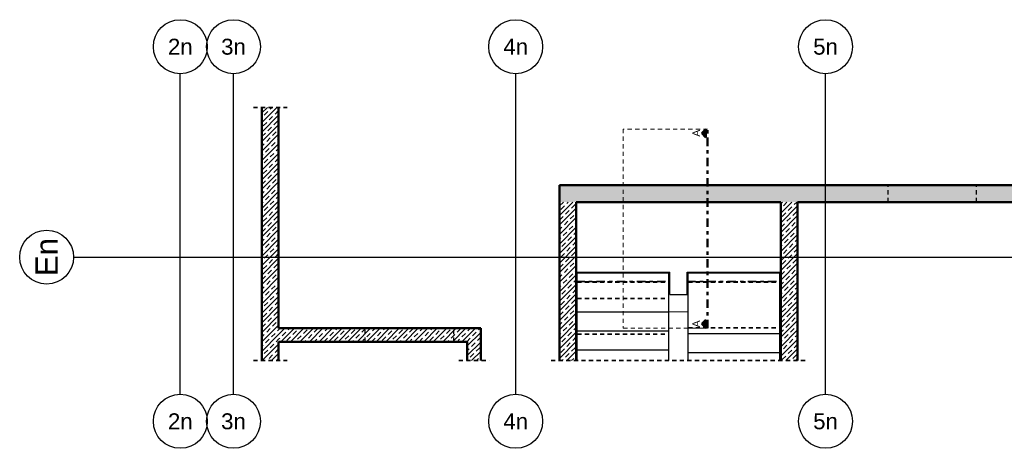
# Model space of a CAD drawing. Header units: millimetres. Extents: x -4 to 113, y -17 to 52.
# Tile 1 of 91: x -4 to 25, y -17 to -4. Entities that reach past the tile are written whole.
import ezdxf
from ezdxf.enums import TextEntityAlignment as Align

# ---------------------------------------------------------------- set-up
doc = ezdxf.new("R2010")
doc.units = ezdxf.units.MM
doc.linetypes.add('DASHDOT', pattern=[1, 0.5, -0.25, 0, -0.25])
doc.linetypes.add('HIDDEN', pattern=[0.375, 0.25, -0.125])
for name, color, linetype, lineweight in [('Achsen', 7, 'Continuous', 20), ('Schraffuren', 7, 'Continuous', 20), ('Stabstahl', 7, 'Continuous', 20)]:
    doc.layers.add(name, color=color, linetype=linetype, lineweight=lineweight)
doc.styles.add('Arial', font='arial.ttf')
pattern_1 = [(45, (0, 0), (-0.1414214, 0.1414214), [0.15, -0.1]), (45, (-0.07071, 0.07071), (-0.1414214, 0.1414214), [])]

msp = doc.modelspace()

# ---------------------------------------------------------------- hatches: boundary and pattern name
at = {"layer": 'Schraffuren', "lineweight": 13}
h = msp.add_hatch(dxfattribs=at)
h.set_pattern_fill('bB', color=6, scale=0.01, angle=45, style=0, pattern_type=2)
h.set_pattern_definition(pattern_1)
h.paths.add_polyline_path([(3.712754, -6.945425), (3.212754, -6.945425), (3.212754, -14.454864), (3.712754, -14.454864)])
at = {"layer": 'Schraffuren', "lineweight": 13, "true_color": 0x0000ff}
for points in [[(16.276807, -7.71135), (16.401807, -7.83635), (16.401807, -7.58635)], [(16.276807, -13.366822), (16.401807, -13.491822), (16.401807, -13.241822)]]:
    msp.add_hatch(color=5, dxfattribs=at).paths.add_polyline_path(points)
at = {"layer": 'Schraffuren', "lineweight": 13}
h = msp.add_hatch(dxfattribs=at)
h.set_pattern_fill('bB', color=6, scale=0.01, angle=45, style=0, pattern_type=2)
h.set_pattern_definition(pattern_1)
h.paths.add_polyline_path([(38.102754, -9.751221), (38.102754, -9.251221), (12.053467, -9.251221), (12.053467, -9.751221)])
h = msp.add_hatch(dxfattribs=at)
h.set_pattern_fill('bB', color=6, scale=0.01, angle=45, style=0, pattern_type=2)
h.set_pattern_definition(pattern_1)
h.paths.add_polyline_path([(12.553467, -9.751221), (12.053467, -9.751221), (12.053467, -14.454864), (12.553467, -14.454864)])
h = msp.add_hatch(dxfattribs=at)
h.set_pattern_fill('bB', color=6, scale=0.01, angle=45, style=0, pattern_type=2)
h.set_pattern_definition(pattern_1)
h.paths.add_polyline_path([(19.123467, -9.751221), (18.623467, -9.751221), (18.623467, -14.454864), (19.123467, -14.454864)])
h = msp.add_hatch(dxfattribs=at)
h.set_pattern_fill('bB', color=6, scale=0.01, angle=45, style=0, pattern_type=2)
h.set_pattern_definition(pattern_1)
h.paths.add_polyline_path([(9.313464, -13.896024), (9.713464, -13.496024), (3.712754, -13.496024), (3.712754, -13.896024)])
h = msp.add_hatch(dxfattribs=at)
h.set_pattern_fill('bB', color=6, scale=0.01, angle=45, style=0, pattern_type=2)
h.set_pattern_definition(pattern_1)
h.paths.add_polyline_path([(9.713464, -13.496024), (9.313464, -13.896024), (9.313464, -14.454864), (9.713464, -14.454864)])

# ---------------------------------------------------------------- linework, layer by layer
at = {"color": 3, "linetype": 'Continuous', "lineweight": 25}
for p, q in [((0.793553, -15.454864), (0.793553, -5.945425)), ((2.373553, -15.454864), (2.373553, -5.945425)), ((10.753553, -15.454864), (10.753553, -5.945425)), ((19.953553, -15.454864), (19.953553, -5.945425)), ((-2.375276, -11.385702), (41.025746, -11.385702))]:
    msp.add_line(p, q, dxfattribs=at)
at = {"color": 2, "linetype": 'HIDDEN', "lineweight": 35, "ltscale": 0.5}
for p, q in [((2.962754, -6.945425), (3.962754, -6.945425)), ((2.962754, -14.454864), (3.962754, -14.454864)), ((9.063464, -14.454864), (9.963464, -14.454864)), ((11.803467, -14.454864), (15.553467, -14.454864)), ((15.623568, -14.454864), (19.373467, -14.454864))]:
    msp.add_line(p, q, dxfattribs=at)
at = {"color": 4, "linetype": 'Continuous', "lineweight": 50}
for p, q in [((3.212754, -14.454864), (3.212754, -6.945425)), ((3.712754, -13.496024), (3.712754, -6.945425)), ((12.053467, -9.251221), (38.102754, -9.251221)), ((12.053467, -9.751221), (12.053467, -9.251221)), ((12.053467, -14.454864), (12.053467, -9.751221)), ((12.553467, -9.751221), (18.623467, -9.751221)), ((12.553467, -14.454864), (12.553467, -9.751221)), ((18.623467, -14.454864), (18.623467, -9.751221)), ((19.123467, -9.751221), (27.123492, -9.751221)), ((19.123467, -14.454864), (19.123467, -9.751221)), ((3.712754, -13.496024), (9.713464, -13.496024)), ((9.713464, -14.454864), (9.713464, -13.496024)), ((3.712754, -13.896024), (9.313464, -13.896024)), ((3.712754, -14.454864), (3.712754, -13.896024)), ((9.313464, -14.454864), (9.313464, -13.896024))]:
    msp.add_line(p, q, dxfattribs=at)
at = {"color": 3, "linetype": 'Continuous', "lineweight": 25}
for centre in [(0.793553, -5.145425), (2.373553, -5.145425), (10.753553, -5.145425), (19.953553, -5.145425), (-3.175276, -11.385702), (0.793553, -16.254864), (2.373553, -16.254864), (10.753553, -16.254864), (19.953553, -16.254864)]:
    msp.add_circle(centre, 0.8, dxfattribs=at)
at = {"layer": 'Achsen', "color": 3, "linetype": 'Continuous', "lineweight": 25}
for p, q in [((12.553467, -11.831222), (15.333467, -11.831222)), ((12.583467, -11.851222), (15.303467, -11.851222)), ((12.583467, -13.011222), (12.583467, -11.851222)), ((15.303467, -13.011222), (15.303467, -11.851222)), ((15.333467, -12.491221), (15.333467, -11.831222)), ((15.843467, -11.831222), (18.623467, -11.831222)), ((15.843467, -12.491221), (15.843467, -11.831222)), ((15.873568, -11.851222), (18.593568, -11.851222)), ((15.873568, -13.651222), (15.873568, -11.851222)), ((18.593568, -13.651222), (18.593568, -11.851222)), ((12.553467, -12.111222), (12.583467, -12.111222)), ((15.303467, -12.111222), (15.333467, -12.111222)), ((15.843467, -12.111222), (15.873568, -12.111222)), ((18.593568, -12.111222), (18.623467, -12.111222)), ((15.333467, -12.491221), (15.843467, -12.491221)), ((12.583467, -13.011222), (15.303467, -13.011222)), ((12.583467, -13.571222), (12.583467, -13.011222)), ((15.303467, -13.571222), (15.303467, -13.011222)), ((12.583467, -13.571222), (15.303467, -13.571222)), ((12.583467, -14.131222), (12.583467, -13.571222)), ((15.303467, -14.131222), (15.303467, -13.571222)), ((15.873568, -13.651222), (18.593568, -13.651222)), ((15.873568, -14.211222), (15.873568, -13.651222)), ((18.593568, -14.211222), (18.593568, -13.651222)), ((12.583467, -14.131222), (15.303467, -14.131222)), ((12.583467, -14.454864), (12.583467, -14.131222)), ((15.303467, -14.454864), (15.303467, -14.131222)), ((15.873568, -14.211222), (18.593568, -14.211222)), ((15.873568, -14.454864), (15.873568, -14.211222)), ((18.593568, -14.454864), (18.593568, -14.211222))]:
    msp.add_line(p, q, dxfattribs=at)
at = {"layer": 'Schraffuren', "color": 9, "linetype": 'HIDDEN', "lineweight": 0, "ltscale": 0.5}
for p, q in [((16.451807, -7.58635), (13.943467, -7.58635)), ((13.943467, -7.58635), (13.943467, -13.491822)), ((13.943467, -13.491822), (16.451807, -13.491822))]:
    msp.add_line(p, q, dxfattribs=at)
at = {"layer": 'Schraffuren', "color": 4, "linetype": 'Continuous', "lineweight": 50}
for p, q in [((16.401807, -7.58635), (16.276807, -7.71135)), ((16.401807, -7.83635), (16.401807, -7.58635)), ((16.276807, -7.71135), (16.401807, -7.83635)), ((16.401807, -13.241822), (16.276807, -13.366822)), ((16.276807, -13.366822), (16.401807, -13.491822)), ((16.401807, -13.491822), (16.401807, -13.241822))]:
    msp.add_line(p, q, dxfattribs=at)
at = {"layer": 'Schraffuren', "color": 4, "linetype": 'DASHDOT', "lineweight": 50, "ltscale": 0.5}
msp.add_line((16.451807, -13.491822), (16.451807, -7.58635), dxfattribs=at)
at = {"layer": 'Schraffuren', "color": 5, "linetype": 'Continuous', "lineweight": 18}
for p, q in [((12.553467, -11.831222), (15.333467, -11.831222)), ((12.583467, -11.851222), (12.583467, -13.011222)), ((12.583467, -11.851222), (15.303467, -11.851222)), ((15.303467, -11.851222), (15.303467, -13.011222)), ((15.333467, -11.831222), (15.333467, -12.491221)), ((15.843467, -12.491221), (15.843467, -11.831222)), ((15.843467, -11.831222), (18.623467, -11.831222)), ((15.873568, -13.011222), (15.873568, -11.851222)), ((15.873568, -11.851222), (18.593568, -11.851222)), ((18.593568, -11.851222), (18.593568, -13.011222)), ((15.333467, -12.491221), (15.843467, -12.491221)), ((15.303467, -13.011222), (15.873568, -13.011222))]:
    msp.add_line(p, q, dxfattribs=at)
at = {"layer": 'Schraffuren', "color": 2, "linetype": 'DASHDOT', "lineweight": 35, "ltscale": 0.5}
for p, q in [((12.553467, -12.111222), (15.333467, -12.111222)), ((15.843467, -12.111222), (18.623467, -12.111222))]:
    msp.add_line(p, q, dxfattribs=at)
at = {"layer": 'Stabstahl', "color": 3, "linetype": 'HIDDEN', "lineweight": 25, "ltscale": 0.5}
for p, q in [((21.810983, -9.751221), (21.810983, -9.251221)), ((24.440983, -9.751221), (24.440983, -9.251221)), ((12.583467, -12.111222), (15.303467, -12.111222)), ((15.873568, -12.111222), (18.593568, -12.111222)), ((6.283458, -13.896024), (6.283458, -13.496024)), ((8.913458, -13.896024), (8.913458, -13.496024))]:
    msp.add_line(p, q, dxfattribs=at)
at = {"layer": 'Stabstahl', "color": 2, "linetype": 'HIDDEN', "lineweight": 35, "ltscale": 0.5}
for p, q in [((12.583467, -12.131222), (15.303467, -12.131222)), ((15.873568, -12.131222), (18.593568, -12.131222)), ((12.583467, -12.617587), (15.303467, -12.617587)), ((12.583467, -13.669295), (15.303467, -13.669295)), ((15.873568, -13.486443), (18.593568, -13.486443))]:
    msp.add_line(p, q, dxfattribs=at)
at = {"layer": 'Stabstahl', "color": 9, "linetype": 'Continuous', "lineweight": 0}
msp.add_circle((3.712754, -6.945425), 0.00222, dxfattribs=at)

# ---------------------------------------------------------------- texts
at = {"color": 1, "lineweight": 70, "style": 'Arial'}
for s, p in [('2n', (0.793553, -5.145425)), ('3n', (2.373553, -5.145425)), ('4n', (10.753553, -5.145425)), ('5n', (19.953553, -5.145425)), ('2n', (0.793553, -16.254864)), ('3n', (2.373553, -16.254864)), ('4n', (10.753553, -16.254864)), ('5n', (19.953553, -16.254864))]:
    msp.add_text(s, height=0.4726698, dxfattribs=at).set_placement(p, align=Align.MIDDLE_CENTER)
msp.add_text('En', height=0.6630981, rotation=90, dxfattribs=at).set_placement((-3.175276, -11.385702), align=Align.MIDDLE_CENTER)
at = {"layer": 'Schraffuren', "color": 4, "lineweight": 50, "style": 'Arial'}
for p in [(16.226807, -7.81485), (16.226807, -13.470322)]:
    msp.add_text('A', height=0.225, rotation=90, dxfattribs=at).set_placement(p)

doc.saveas('drawing.dxf')
